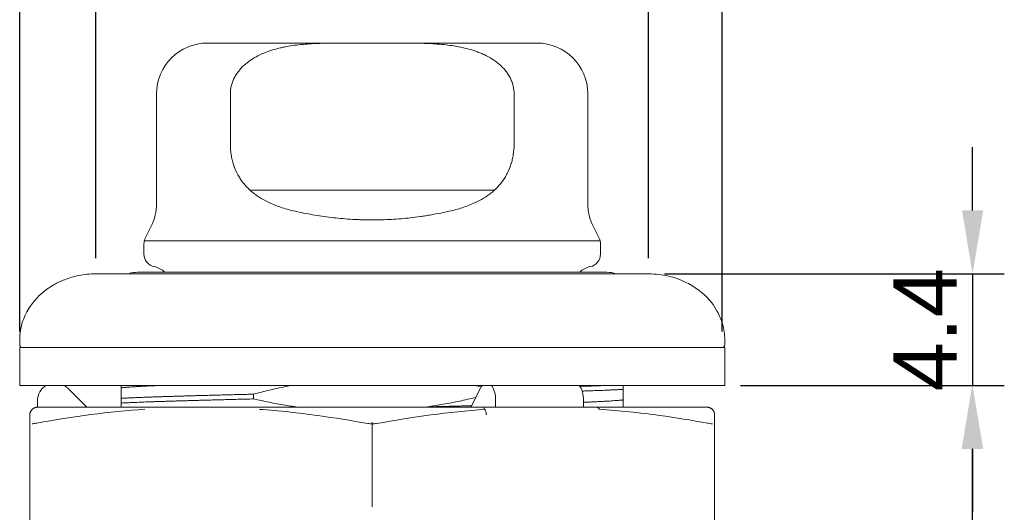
# Model space of a CAD drawing. Header units: millimetres. Extents: x 2401 to 2667, y 1633 to 1817.
# Tile 4 of 10: x 2443 to 2482, y 1762 to 1781. Entities that reach past the tile are written whole.
import ezdxf

# ---------------------------------------------------------------- set-up
doc = ezdxf.new("R2010")
doc.units = ezdxf.units.MM
doc.layers.add('1', color=7, linetype='Continuous', true_color=0xffffff)
doc.layers.add('尺寸线层', color=3, linetype='Continuous', lineweight=18)
doc.styles.get("Standard").update_dxf_attribs({"font": 'arial.ttf'})
doc.dimstyles.new('ISO-25', dxfattribs={"dimtxt": 2.5, "dimasz": 2.5, "dimexe": 1.25, "dimexo": 0.625, "dimtad": 1, "dimtxsty": 'Standard', "dimcen": 2.5, "dimadec": 0, "dimazin": 0, "dimtfac": 1, "dimtmove": 0, "dimatfit": 3, "dimfxl": 1, "dimarcsym": 0})

# ---------------------------------------------------------------- blocks, each defined once
blk = doc.blocks.new('*D4')
at = {"color": 0, "lineweight": -2, "transparency": 16777216}
for p, q in [((2445.951, 1771.936), (2445.951, 1784.935)), ((2467.751, 1771.936), (2467.751, 1784.935)), ((2448.451, 1783.685), (2465.251, 1783.685))]:
    blk.add_line(p, q, dxfattribs=at)
at = {"color": 0, "transparency": 16777216}
for points in [[(2448.451, 1784.101), (2448.451, 1783.268), (2445.951, 1783.685)], [(2465.251, 1784.101), (2465.251, 1783.268), (2467.751, 1783.685)]]:
    blk.add_solid(points, dxfattribs=at)
at = {"layer": 'Defpoints', "color": 0, "transparency": 16777216}
for p in [(2467.751, 1783.685), (2445.951, 1771.311), (2467.751, 1771.311)]:
    blk.add_point(p, dxfattribs=at)
at = {"color": 0, "transparency": 16777216, "insert": (2456.851, 1785.656), "char_height": 2.5, "attachment_point": 5}
blk.add_mtext('%%C21.8', dxfattribs=at)
blk = doc.blocks.new('*D5')
at = {"layer": 'Defpoints', "color": 0, "transparency": 16777216}
for p in [(2470.651, 1789.5), (2442.951, 1768.411), (2470.651, 1768.411)]:
    blk.add_point(p, dxfattribs=at)
at = {"layer": '尺寸线层', "color": 0, "lineweight": -2, "transparency": 16777216}
for p, q in [((2442.951, 1769.036), (2442.951, 1790.75)), ((2470.651, 1769.036), (2470.651, 1790.75)), ((2445.451, 1789.5), (2468.151, 1789.5))]:
    blk.add_line(p, q, dxfattribs=at)
at = {"layer": '尺寸线层', "color": 0, "transparency": 16777216}
for points in [[(2445.451, 1789.916), (2445.451, 1789.083), (2442.951, 1789.5)], [(2468.151, 1789.916), (2468.151, 1789.083), (2470.651, 1789.5)]]:
    blk.add_solid(points, dxfattribs=at)
at = {"layer": '尺寸线层', "color": 0, "transparency": 16777216, "insert": (2456.801, 1791.38), "char_height": 2.5, "attachment_point": 5}
blk.add_mtext('27.7', dxfattribs=at)
blk = doc.blocks.new('*D6')
at = {"layer": 'Defpoints', "color": 0, "transparency": 16777216}
for p in [(2467.751, 1771.311), (2470.751, 1766.911), (2480.525, 1766.911)]:
    blk.add_point(p, dxfattribs=at)
at = {"layer": '尺寸线层', "color": 0, "lineweight": -2, "transparency": 16777216}
for p, q in [((2480.525, 1773.811), (2480.525, 1776.311)), ((2468.376, 1771.311), (2481.775, 1771.311)), ((2480.525, 1771.311), (2480.525, 1766.911)), ((2471.376, 1766.911), (2481.775, 1766.911)), ((2480.525, 1764.411), (2480.525, 1761.911))]:
    blk.add_line(p, q, dxfattribs=at)
at = {"layer": '尺寸线层', "color": 0, "transparency": 16777216}
for points in [[(2480.109, 1773.811), (2480.942, 1773.811), (2480.525, 1771.311)], [(2480.109, 1764.411), (2480.942, 1764.411), (2480.525, 1766.911)]]:
    blk.add_solid(points, dxfattribs=at)
at = {"layer": '尺寸线层', "color": 0, "transparency": 16777216, "insert": (2478.65, 1769.111), "char_height": 2.5, "attachment_point": 5, "rotation": 90}
blk.add_mtext('4.4', dxfattribs=at)
blk = doc.blocks.new('*D7')
at = {"layer": 'Defpoints', "color": 0, "transparency": 16777216}
for p in [(2470.751, 1766.911), (2469.359, 1749.111), (2480.509, 1749.111)]:
    blk.add_point(p, dxfattribs=at)
at = {"layer": '尺寸线层', "color": 0, "lineweight": -2, "transparency": 16777216}
for p, q in [((2471.376, 1766.911), (2481.759, 1766.911)), ((2480.509, 1764.411), (2480.509, 1751.611)), ((2469.984, 1749.111), (2481.759, 1749.111))]:
    blk.add_line(p, q, dxfattribs=at)
at = {"layer": '尺寸线层', "color": 0, "transparency": 16777216}
for points in [[(2480.093, 1764.411), (2480.926, 1764.411), (2480.509, 1766.911)], [(2480.093, 1751.611), (2480.926, 1751.611), (2480.509, 1749.111)]]:
    blk.add_solid(points, dxfattribs=at)
at = {"layer": '尺寸线层', "color": 0, "transparency": 16777216, "insert": (2478.382, 1757.955), "char_height": 2.5, "attachment_point": 5, "rotation": 90}
blk.add_mtext('17,8', dxfattribs=at)

msp = doc.modelspace()

# ---------------------------------------------------------------- linework, layer by layer
at = {"layer": '1', "color": 7, "linetype": 'Continuous', "lineweight": 18}
for p, q in [((2455.716, 1780.411), (2457.987, 1780.411)), ((2448.351, 1778.411), (2448.351, 1774.083)), ((2451.258, 1776.414), (2451.258, 1778.411)), ((2462.445, 1778.411), (2462.445, 1776.414)), ((2465.351, 1774.083), (2465.351, 1778.411)), ((2448.14, 1773.189), (2447.904, 1772.717)), ((2465.799, 1772.717), (2465.563, 1773.189)), ((2447.851, 1772.493), (2447.851, 1772.087)), ((2465.851, 1772.087), (2465.851, 1772.493)), ((2466.101, 1771.373), (2447.601, 1771.373)), ((2442.951, 1768.711), (2442.951, 1768.511)), ((2470.751, 1768.511), (2470.751, 1768.711)), ((2442.951, 1768.411), (2442.951, 1766.911)), ((2444.041, 1768.411), (2442.951, 1768.411)), ((2470.751, 1768.411), (2444.041, 1768.411)), ((2470.751, 1766.911), (2470.751, 1768.411)), ((2444.041, 1766.911), (2442.951, 1766.911)), ((2470.751, 1766.911), (2444.041, 1766.911)), ((2446.951, 1766.911), (2446.951, 1766.818)), ((2466.751, 1766.756), (2466.751, 1766.911)), ((2444.846, 1766.808), (2445.601, 1766.053)), ((2452.173, 1766.381), (2452.173, 1766.568)), ((2461.122, 1766.808), (2460.744, 1766.053)), ((2443.651, 1766.053), (2443.651, 1766.313)), ((2446.951, 1766.404), (2446.951, 1766.217)), ((2461.719, 1766.053), (2461.719, 1766.313)), ((2465.184, 1766.053), (2465.184, 1766.313)), ((2466.751, 1766.053), (2466.751, 1766.342)), ((2452.498, 1766.053), (2448.005, 1766.053)), ((2461.719, 1766.053), (2461.205, 1766.053)), ((2461.719, 1766.053), (2465.184, 1766.053)), ((2465.698, 1766.053), (2465.184, 1766.053)), ((2456.851, 1765.182), (2456.851, 1765.467)), ((2443.354, 1765.187), (2443.351, 1765.191)), ((2470.351, 1765.191), (2470.348, 1765.187)), ((2470.351, 1765.191), (2470.351, 1762.116)), ((2443.351, 1762.116), (2443.355, 1762.119))]:
    msp.add_line(p, q, dxfattribs=at)
at = {"layer": '1', "color": 7, "linetype": 'Continuous', "lineweight": 13}
for p, q in [((2461.671, 1774.611), (2452.033, 1774.611)), ((2465.837, 1772.611), (2447.866, 1772.611)), ((2448.003, 1766.053), (2452.497, 1766.053)), ((2461.207, 1766.053), (2465.7, 1766.053)), ((2443.351, 1765.19), (2443.351, 1762.116)), ((2456.851, 1762.125), (2456.851, 1765.182)), ((2470.351, 1762.116), (2470.351, 1765.19))]:
    msp.add_line(p, q, dxfattribs=at)
at = {"layer": '1', "color": 7, "linetype": 'Continuous', "lineweight": 18}
for centre, radius, start, end in [((2450.351, 1778.411), 2, 90, 180), ((2463.351, 1778.411), 2, 0, 90), ((2446.351, 1774.083), 2, 333.4349, 0), ((2467.351, 1774.083), 2, 180, 206.5651), ((2448.351, 1772.493), 0.5, 153.4349, 180), ((2465.351, 1772.493), 0.5, 0, 26.5651), ((2448.351, 1772.087), 0.5, 180, 258.9125), ((2465.351, 1772.087), 0.5, 281.0875, 0), ((2448.101, 1770.811), 0.8, 44.6472, 78.9125), ((2465.601, 1770.811), 0.8, 101.0875, 135.3528), ((2447.601, 1770.123), 1.25, 90, 104.4225), ((2466.101, 1770.123), 1.25, 72.9141, 90), ((2443.051, 1768.511), 0.1, 180, 270), ((2470.651, 1768.511), 0.1, 270, 0), ((2444.351, 1766.313), 0.7, 121.353, 180), ((2444.351, 1766.313), 0.7, 45, 58.6455)]:
    msp.add_arc(centre, radius, start, end, dxfattribs=at)
for centre, major_axis, start_param, end_param in [((2461.369, 1766.313), (0, -0.7), 3.688831, 3.926991), ((2461.369, 1766.313), (0, -0.7), 1.570796, 2.594379), ((2464.834, 1766.313), (0, 0.7), 4.712389, 5.735971)]:
    msp.add_ellipse(centre, major_axis=major_axis, ratio=0.5, start_param=start_param, end_param=end_param, dxfattribs=at)
for points, weights, degree in [([(2455.716, 1780.411), (2452.818, 1780.411), (2450.351, 1780.411), (2450.351, 1780.411)], [1, 0.72491188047, 0.587367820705, 0.587367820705], 3), ([(2463.351, 1780.411), (2463.351, 1780.411), (2460.885, 1780.411), (2457.987, 1780.411)], [0.587367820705, 0.587367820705, 0.72491188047, 1], 3), ([(2448.477, 1766.911), (2447.373, 1766.865), (2446.951, 1766.818)], [0.972222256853, 0.95318801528, 0.96938865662], 2), ([(2466.056, 1766.911), (2465.599, 1766.893), (2465.038, 1766.875)], [0.969748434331, 0.976535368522, 0.989221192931], 2), ([(2466.751, 1766.756), (2466.11, 1766.722), (2465.127, 1766.69)], [0.962512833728, 0.96574434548, 0.98719826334], 2), ([(2460.782, 1766.113), (2459.934, 1766.09), (2459.036, 1766.068)], [0.961946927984, 0.961708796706, 0.96938865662], 2), ([(2466.751, 1766.342), (2466.325, 1766.294), (2465.203, 1766.248)], [0.96938865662, 0.953017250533, 0.972627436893], 2), ([(2443.561, 1766.039), (2443.431, 1765.998), (2443.351, 1765.888), (2443.351, 1765.753)], [1.10026502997, 0.962361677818, 0.966711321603, 1.11331396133], 3), ([(2470.351, 1765.753), (2470.351, 1765.888), (2470.272, 1765.998), (2470.142, 1766.039)], [1.11331368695, 0.96671183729, 0.962361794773, 1.1002635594], 3), ([(2443.351, 1765.191), (2443.351, 1765.205), (2443.353, 1765.22), (2443.355, 1765.235)], [1.11331397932, 1.09500905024, 1.07892187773, 1.06505246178], 3)]:
    msp.add_rational_spline(points, weights, degree=degree, dxfattribs=at)
for points, knots in [([(2451.258, 1778.411), (2451.258, 1778.468), (2451.261, 1778.525), (2451.276, 1778.636), (2451.287, 1778.692), (2451.308, 1778.773), (2451.316, 1778.8), (2451.333, 1778.854), (2451.343, 1778.881), (2451.374, 1778.961), (2451.398, 1779.012), (2451.451, 1779.111), (2451.48, 1779.16), (2451.527, 1779.23), (2451.544, 1779.253), (2451.578, 1779.298), (2451.596, 1779.321), (2451.686, 1779.43), (2451.766, 1779.509), (2451.937, 1779.655), (2452.028, 1779.721), (2452.22, 1779.843), (2452.319, 1779.896), (2452.522, 1779.993), (2452.625, 1780.036), (2452.836, 1780.112), (2452.943, 1780.145), (2453.08, 1780.183), (2453.107, 1780.19), (2453.162, 1780.204), (2453.244, 1780.224), (2453.326, 1780.242), (2453.491, 1780.275), (2453.601, 1780.294), (2453.932, 1780.342), (2454.154, 1780.364), (2454.599, 1780.393), (2454.822, 1780.401), (2455.269, 1780.41), (2455.492, 1780.411), (2455.716, 1780.411)], [0, 0, 0, 0, 0.03125, 0.03125, 0.0625, 0.0625, 0.078125, 0.078125, 0.09375, 0.09375, 0.125, 0.125, 0.15625, 0.15625, 0.171875, 0.171875, 0.1875, 0.1875, 0.25, 0.25, 0.3125, 0.3125, 0.375, 0.375, 0.4375, 0.4375, 0.5, 0.5, 0.515625, 0.515625, 0.53125, 0.5625, 0.5625, 0.625, 0.625, 0.75, 0.75, 0.875, 0.875, 1, 1, 1, 1]), ([(2457.987, 1780.411), (2458.211, 1780.411), (2458.436, 1780.41), (2458.884, 1780.401), (2459.108, 1780.393), (2459.443, 1780.37), (2459.555, 1780.361), (2459.778, 1780.338), (2459.89, 1780.325), (2460.111, 1780.292), (2460.222, 1780.273), (2460.44, 1780.229), (2460.549, 1780.203), (2460.764, 1780.144), (2460.871, 1780.111), (2461.029, 1780.053), (2461.081, 1780.033), (2461.159, 1780), (2461.185, 1779.989), (2461.236, 1779.966), (2461.262, 1779.954), (2461.389, 1779.894), (2461.487, 1779.84), (2461.629, 1779.75), (2461.676, 1779.718), (2461.744, 1779.668), (2461.766, 1779.651), (2461.811, 1779.616), (2461.832, 1779.598), (2461.94, 1779.506), (2462.019, 1779.427), (2462.126, 1779.298), (2462.16, 1779.253), (2462.207, 1779.183), (2462.223, 1779.159), (2462.252, 1779.11), (2462.266, 1779.086), (2462.305, 1779.011), (2462.329, 1778.96), (2462.37, 1778.856), (2462.388, 1778.802), (2462.409, 1778.72), (2462.415, 1778.692), (2462.426, 1778.637), (2462.431, 1778.609), (2462.442, 1778.525), (2462.445, 1778.468), (2462.445, 1778.411)], [0, 0, 0, 0, 0.125, 0.125, 0.25, 0.25, 0.3125, 0.3125, 0.375, 0.375, 0.4375, 0.4375, 0.5, 0.5, 0.5625, 0.5625, 0.59375, 0.59375, 0.609375, 0.609375, 0.625, 0.625, 0.6875, 0.6875, 0.71875, 0.71875, 0.734375, 0.734375, 0.75, 0.75, 0.8125, 0.8125, 0.84375, 0.84375, 0.859375, 0.859375, 0.875, 0.875, 0.90625, 0.90625, 0.9375, 0.9375, 0.953125, 0.953125, 0.96875, 0.96875, 1, 1, 1, 1]), ([(2452.872, 1774.083), (2452.76, 1774.132), (2452.651, 1774.185), (2452.442, 1774.302), (2452.342, 1774.366), (2452.197, 1774.472), (2452.15, 1774.509), (2452.081, 1774.568), (2452.059, 1774.587), (2452.014, 1774.628), (2451.992, 1774.649), (2451.883, 1774.756), (2451.803, 1774.847), (2451.693, 1774.995), (2451.658, 1775.046), (2451.609, 1775.126), (2451.592, 1775.153), (2451.561, 1775.208), (2451.546, 1775.236), (2451.472, 1775.378), (2451.423, 1775.497), (2451.362, 1775.683), (2451.344, 1775.746), (2451.321, 1775.843), (2451.314, 1775.876), (2451.3, 1775.942), (2451.295, 1775.976), (2451.268, 1776.142), (2451.258, 1776.277), (2451.258, 1776.414)], [0, 0, 0, 0, 0.125, 0.125, 0.25, 0.25, 0.3125, 0.3125, 0.34375, 0.34375, 0.375, 0.375, 0.5, 0.5, 0.5625, 0.5625, 0.59375, 0.59375, 0.625, 0.625, 0.75, 0.75, 0.8125, 0.8125, 0.84375, 0.84375, 0.875, 0.875, 1, 1, 1, 1]), ([(2462.445, 1776.414), (2462.445, 1776.277), (2462.435, 1776.143), (2462.404, 1775.945), (2462.391, 1775.88), (2462.368, 1775.783), (2462.359, 1775.751), (2462.346, 1775.703), (2462.341, 1775.687), (2462.332, 1775.655), (2462.327, 1775.639), (2462.281, 1775.498), (2462.231, 1775.38), (2462.144, 1775.211), (2462.113, 1775.156), (2462.063, 1775.076), (2462.046, 1775.049), (2462.011, 1774.998), (2461.993, 1774.973), (2461.901, 1774.849), (2461.821, 1774.757), (2461.693, 1774.631), (2461.648, 1774.59), (2461.579, 1774.532), (2461.556, 1774.513), (2461.509, 1774.475), (2461.485, 1774.457), (2461.364, 1774.367), (2461.262, 1774.303), (2461.052, 1774.185), (2460.943, 1774.132), (2460.831, 1774.083)], [0, 0, 0, 0, 0.125, 0.125, 0.1875, 0.1875, 0.21875, 0.21875, 0.234375, 0.234375, 0.25, 0.25, 0.375, 0.375, 0.4375, 0.4375, 0.46875, 0.46875, 0.5, 0.5, 0.625, 0.625, 0.6875, 0.6875, 0.71875, 0.71875, 0.75, 0.75, 0.875, 0.875, 1, 1, 1, 1]), ([(2452.872, 1774.083), (2453.033, 1774.014), (2453.197, 1773.954), (2453.533, 1773.848), (2453.705, 1773.803), (2453.882, 1773.765)], [0, 0, 0, 0, 0.5, 0.5, 1, 1, 1, 1]), ([(2459.821, 1773.765), (2459.998, 1773.803), (2460.17, 1773.848), (2460.506, 1773.954), (2460.67, 1774.014), (2460.831, 1774.083)], [0, 0, 0, 0, 0.5, 0.5, 1, 1, 1, 1]), ([(2453.882, 1773.765), (2454.116, 1773.714), (2454.353, 1773.668), (2454.834, 1773.588), (2455.078, 1773.553), (2455.573, 1773.497), (2455.824, 1773.475), (2456.144, 1773.456), (2456.208, 1773.453), (2456.304, 1773.449), (2456.337, 1773.448), (2456.401, 1773.445), (2456.562, 1773.44), (2456.723, 1773.438), (2457.106, 1773.438), (2457.36, 1773.445), (2457.865, 1773.474), (2458.115, 1773.496), (2458.489, 1773.538), (2458.613, 1773.553), (2458.799, 1773.58), (2458.86, 1773.589), (2458.983, 1773.607), (2459.044, 1773.617), (2459.348, 1773.668), (2459.587, 1773.714), (2459.821, 1773.765)], [0, 0, 0, 0, 0.125, 0.125, 0.25, 0.25, 0.375, 0.375, 0.40625, 0.40625, 0.421875, 0.421875, 0.4375, 0.5, 0.5, 0.625, 0.625, 0.75, 0.75, 0.8125, 0.8125, 0.84375, 0.84375, 0.875, 0.875, 1, 1, 1, 1]), ([(2445.951, 1771.311), (2445.723, 1771.311), (2445.308, 1771.27), (2444.754, 1771.11), (2444.339, 1770.913), (2444, 1770.696), (2443.668, 1770.418), (2443.319, 1770.004), (2443.027, 1769.416), (2442.955, 1768.962), (2442.951, 1768.711)], [0, 0, 0, 0, 0.153684, 0.285864, 0.390249, 0.466718, 0.55999, 0.684641, 0.834214, 1, 1, 1, 1]), ([(2456.851, 1771.311), (2455.425, 1771.311), (2453.998, 1771.311), (2451.362, 1771.311), (2450.153, 1771.311), (2448.135, 1771.311), (2447.327, 1771.311), (2446.235, 1771.311), (2445.951, 1771.311), (2445.951, 1771.311)], [0, 0, 0, 0, 0.25, 0.25, 0.5, 0.5, 0.75, 0.75, 1, 1, 1, 1]), ([(2467.751, 1771.311), (2467.751, 1771.311), (2467.751, 1771.311), (2467.751, 1771.311), (2467.468, 1771.311), (2466.376, 1771.311), (2465.568, 1771.311), (2463.55, 1771.311), (2462.341, 1771.311), (2459.705, 1771.311), (2458.278, 1771.311), (2456.851, 1771.311)], [0, 0, 0, 0, 0.000062, 0.000062, 0.250047, 0.250047, 0.500031, 0.500031, 0.750016, 0.750016, 1, 1, 1, 1]), ([(2470.751, 1768.711), (2470.75, 1768.926), (2470.697, 1769.31), (2470.491, 1769.804), (2470.254, 1770.16), (2469.994, 1770.451), (2469.657, 1770.737), (2469.168, 1771.027), (2468.511, 1771.254), (2468.02, 1771.311), (2467.751, 1771.311)], [0, 0, 0, 0, 0.142885, 0.265495, 0.360875, 0.433559, 0.531174, 0.661031, 0.820194, 1, 1, 1, 1]), ([(2470.651, 1768.411), (2470.651, 1768.411), (2470.613, 1768.411), (2470.436, 1768.411), (2470.135, 1768.411), (2469.697, 1768.411), (2469.126, 1768.411), (2468.417, 1768.411), (2467.582, 1768.411), (2466.627, 1768.411), (2465.568, 1768.411), (2464.424, 1768.411), (2463.211, 1768.411), (2461.957, 1768.411), (2460.671, 1768.411), (2459.391, 1768.411), (2458.114, 1768.411), (2456.852, 1768.411), (2455.589, 1768.411), (2454.312, 1768.411), (2453.032, 1768.411), (2451.746, 1768.411), (2450.493, 1768.411), (2449.279, 1768.411), (2448.135, 1768.411), (2447.076, 1768.411), (2446.121, 1768.411), (2445.287, 1768.411), (2444.577, 1768.411), (2444.006, 1768.411), (2443.568, 1768.411), (2443.267, 1768.411), (2443.09, 1768.411), (2443.052, 1768.411), (2443.051, 1768.411)], [0, 0, 0, 0, 0.029119, 0.05825, 0.089118, 0.119997, 0.152152, 0.184318, 0.217157, 0.250008, 0.282846, 0.315697, 0.347852, 0.380018, 0.410886, 0.441766, 0.470884, 0.500016, 0.529135, 0.558266, 0.589133, 0.620013, 0.652167, 0.684334, 0.717172, 0.750023, 0.782862, 0.815713, 0.847867, 0.880034, 0.910901, 0.941781, 0.9709, 1, 1, 1, 1]), ([(2452.173, 1766.568), (2452.378, 1766.623), (2452.584, 1766.675), (2452.997, 1766.775), (2453.205, 1766.822), (2453.488, 1766.881), (2453.563, 1766.897), (2453.638, 1766.912)], [0, 0, 0, 0, 0.423415, 0.423415, 0.84683, 0.84683, 1, 1, 1, 1]), ([(2446.951, 1766.818), (2446.951, 1766.797), (2446.951, 1766.772), (2446.951, 1766.716), (2446.951, 1766.684), (2446.951, 1766.615), (2446.951, 1766.577), (2446.951, 1766.495), (2446.951, 1766.451), (2446.951, 1766.404)], [0, 0, 0, 0, 0.25, 0.25, 0.5, 0.5, 0.75, 0.75, 1, 1, 1, 1]), ([(2466.751, 1766.342), (2466.751, 1766.363), (2466.751, 1766.388), (2466.751, 1766.444), (2466.751, 1766.476), (2466.751, 1766.58), (2466.751, 1766.662), (2466.751, 1766.756)], [0, 0, 0, 0, 0.25, 0.25, 0.5, 0.5, 1, 1, 1, 1]), ([(2453.984, 1766.048), (2453.793, 1766.075), (2453.603, 1766.104), (2452.998, 1766.205), (2452.584, 1766.287), (2452.173, 1766.381)], [0, 0, 0, 0, 0.313054, 0.313054, 1, 1, 1, 1]), ([(2460.939, 1766.441), (2460.723, 1766.389), (2460.507, 1766.34), (2459.874, 1766.207), (2459.456, 1766.131), (2459.036, 1766.068)], [0, 0, 0, 0, 0.342632, 0.342632, 1, 1, 1, 1]), ([(2443.351, 1765.753), (2443.351, 1765.785), (2443.356, 1765.817), (2443.376, 1765.877), (2443.391, 1765.905), (2443.428, 1765.956), (2443.451, 1765.978), (2443.502, 1766.015), (2443.53, 1766.03), (2443.56, 1766.039)], [0, 0, 0, 0, 0.25, 0.25, 0.5, 0.5, 0.75, 0.75, 1, 1, 1, 1]), ([(2443.561, 1766.039), (2443.569, 1766.041), (2443.585, 1766.046), (2443.609, 1766.051), (2443.631, 1766.053), (2443.645, 1766.053), (2443.651, 1766.053)], [0, 0, 0, 0, 0.287419, 0.5499, 0.78742, 1, 1, 1, 1]), ([(2461.355, 1765.753), (2461.353, 1765.783), (2461.349, 1765.814), (2461.34, 1765.859), (2461.336, 1765.874), (2461.327, 1765.903), (2461.322, 1765.917), (2461.311, 1765.943), (2461.305, 1765.955), (2461.292, 1765.978), (2461.285, 1765.988), (2461.264, 1766.016), (2461.25, 1766.03), (2461.235, 1766.039)], [0, 0, 0, 0, 0.25, 0.25, 0.375, 0.375, 0.5, 0.5, 0.625, 0.625, 0.75, 0.75, 1, 1, 1, 1]), ([(2470.051, 1766.053), (2470.058, 1766.053), (2470.072, 1766.053), (2470.094, 1766.051), (2470.118, 1766.046), (2470.134, 1766.041), (2470.142, 1766.039)], [0, 0, 0, 0, 0.21254, 0.450047, 0.712541, 1, 1, 1, 1]), ([(2470.143, 1766.039), (2470.173, 1766.03), (2470.201, 1766.015), (2470.252, 1765.978), (2470.275, 1765.956), (2470.312, 1765.905), (2470.327, 1765.877), (2470.346, 1765.817), (2470.351, 1765.785), (2470.351, 1765.753)], [0, 0, 0, 0, 0.25, 0.25, 0.5, 0.5, 0.75, 0.75, 1, 1, 1, 1])]:
    msp.add_open_spline(points, degree=3, knots=knots, dxfattribs=at)
for points, degree in [([(2460.89, 1766.915), (2460.98, 1766.898), (2461.068, 1766.879), (2461.157, 1766.861)], 3), ([(2446.951, 1766.217), (2446.951, 1766.16), (2446.951, 1766.105), (2446.951, 1766.053)], 3), ([(2443.351, 1765.191), (2443.351, 1765.609), (2443.351, 1765.753)], 2), ([(2443.56, 1766.039), (2443.59, 1766.049), (2443.621, 1766.053), (2443.651, 1766.053)], 3), ([(2448.005, 1766.053), (2447.727, 1766.053), (2447.19, 1766.053), (2446.451, 1766.053), (2445.782, 1766.053), (2445.188, 1766.053), (2444.674, 1766.053), (2444.242, 1766.053), (2443.895, 1766.053), (2443.723, 1766.053), (2443.651, 1766.053)], 3), ([(2461.205, 1766.053), (2460.855, 1766.053), (2460.146, 1766.053), (2459.061, 1766.053), (2457.96, 1766.053), (2456.851, 1766.053), (2455.743, 1766.053), (2454.642, 1766.053), (2453.557, 1766.053), (2452.848, 1766.053), (2452.498, 1766.053)], 3), ([(2470.051, 1766.053), (2469.98, 1766.053), (2469.808, 1766.053), (2469.461, 1766.053), (2469.029, 1766.053), (2468.515, 1766.053), (2467.921, 1766.053), (2467.252, 1766.053), (2466.513, 1766.053), (2465.976, 1766.053), (2465.698, 1766.053)], 3), ([(2470.051, 1766.053), (2470.082, 1766.053), (2470.113, 1766.049), (2470.143, 1766.039)], 3), ([(2470.351, 1765.753), (2470.351, 1765.609), (2470.351, 1765.191)], 2), ([(2443.351, 1762.116), (2443.351, 1765.191)], 1), ([(2443.355, 1765.235), (2443.356, 1765.179)], 1), ([(2470.347, 1765.179), (2470.348, 1765.235)], 1), ([(2443.351, 1761.553), (2443.351, 1761.698), (2443.351, 1762.116)], 2), ([(2443.356, 1762.128), (2443.355, 1762.072)], 1), ([(2470.347, 1762.067), (2470.347, 1762.127)], 1), ([(2470.351, 1762.116), (2470.351, 1761.698), (2470.351, 1761.553)], 2)]:
    msp.add_open_spline(points, degree=degree, dxfattribs=at)
for points in [[(2452.173, 1766.568), (2450.453, 1766.526), (2449.109, 1766.486), (2447.764, 1766.447), (2446.951, 1766.404)], [(2452.173, 1766.381), (2450.453, 1766.338), (2449.109, 1766.299), (2447.764, 1766.259), (2446.951, 1766.217)]]:
    msp.add_rational_spline(points, [0.962512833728, 0.966609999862, 1, 0.966609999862, 0.962512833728], degree=2, knots=[0, 0, 0, 0.5, 0.5, 1, 1, 1], dxfattribs=at)
at = {"layer": '1', "color": 7, "linetype": 'Continuous', "lineweight": 13}
for points in [[(2447.892, 1765.976), (2446.47, 1765.877), (2445.049, 1765.684), (2443.628, 1765.426)], [(2461.297, 1765.969), (2459.872, 1765.866), (2458.448, 1765.669), (2457.024, 1765.407)], [(2456.851, 1765.4), (2456.793, 1765.4), (2456.735, 1765.403), (2456.681, 1765.41)]]:
    msp.add_open_spline(points, degree=3, dxfattribs=at)
for points, knots in [([(2456.679, 1765.407), (2456.023, 1765.528), (2455.365, 1765.635), (2453.941, 1765.831), (2453.175, 1765.913), (2452.406, 1765.969)], [0, 0, 0, 0, 0.463002, 0.463002, 1, 1, 1, 1]), ([(2465.731, 1766.049), (2465.752, 1766.042), (2465.773, 1766.025), (2465.795, 1765.992), (2465.8, 1765.985), (2465.804, 1765.976)], [0, 0, 0, 0, 0.778058, 0.778058, 1, 1, 1, 1]), ([(2470.075, 1765.426), (2469.443, 1765.541), (2468.811, 1765.643), (2467.388, 1765.837), (2466.598, 1765.921), (2465.805, 1765.976)], [0, 0, 0, 0, 0.445754, 0.445754, 1, 1, 1, 1]), ([(2443.628, 1765.426), (2443.568, 1765.415), (2443.515, 1765.406), (2443.46, 1765.402), (2443.449, 1765.401), (2443.44, 1765.401)], [0, 0, 0, 0, 0.79799, 0.79799, 1, 1, 1, 1]), ([(2457.022, 1765.409), (2456.969, 1765.403), (2456.912, 1765.4), (2456.854, 1765.4), (2456.853, 1765.4), (2456.851, 1765.4)], [0, 0, 0, 0, 0.980385, 0.980385, 1, 1, 1, 1]), ([(2470.263, 1765.401), (2470.232, 1765.402), (2470.194, 1765.406), (2470.126, 1765.417), (2470.101, 1765.421), (2470.075, 1765.426)], [0, 0, 0, 0, 0.648085, 0.648085, 1, 1, 1, 1])]:
    msp.add_open_spline(points, degree=3, knots=knots, dxfattribs=at)

# ---------------------------------------------------------------- dimensions: what is measured, and where the dimension line sits
at = {"color": 3}
dim = msp.add_linear_dim(base=(2467.751, 1783.685), p1=(2445.951, 1771.311), p2=(2467.751, 1771.311), text='%%C21.8', dimstyle='ISO-25', dxfattribs=at)
dim.commit()
dim.dimension.update_dxf_attribs({"geometry": '*D4', "text_midpoint": (2456.851, 1785.656)})
at = {"layer": '尺寸线层'}
dim = msp.add_linear_dim(base=(2470.651, 1789.5), p1=(2442.951, 1768.411), p2=(2470.651, 1768.411), dimstyle='ISO-25', override={"dimdsep": 46}, dxfattribs=at)
dim.commit()
dim.dimension.update_dxf_attribs({"geometry": '*D5', "text_midpoint": (2456.801, 1791.38)})
dim = msp.add_linear_dim(base=(2480.525, 1766.911), p1=(2467.751, 1771.311), p2=(2470.751, 1766.911), angle=90, dimstyle='ISO-25', override={"dimdsep": 46}, dxfattribs=at)
dim.commit()
dim.dimension.update_dxf_attribs({"geometry": '*D6', "text_midpoint": (2480.525, 1769.111), "dimtype": 160})
dim = msp.add_linear_dim(base=(2480.509, 1749.111), p1=(2470.751, 1766.911), p2=(2469.359, 1749.111), angle=90, dimstyle='ISO-25', dxfattribs=at)
dim.commit()
dim.dimension.update_dxf_attribs({"geometry": '*D7', "text_midpoint": (2480.509, 1757.955), "dimtype": 160})

doc.saveas('drawing.dxf')
